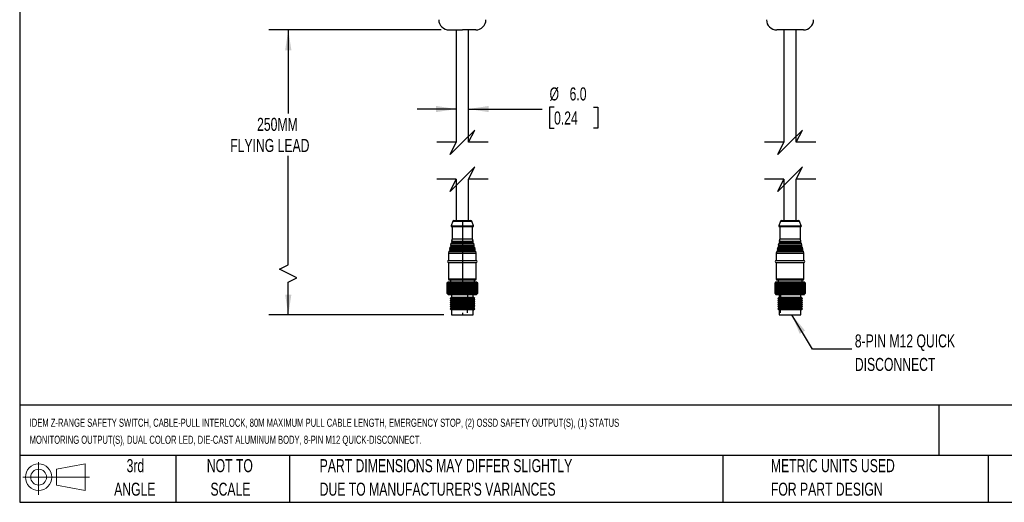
# Model space of a CAD drawing. Header units: millimetres. Extents: x 19 to 819, y 19 to 629.
# Tile 1 of 26: x 19 to 499, y 19 to 254. Entities that reach past the tile are written whole.
import ezdxf

# ---------------------------------------------------------------- set-up
doc = ezdxf.new("R2010")
doc.units = ezdxf.units.MM
doc.header["$LTSCALE"] = 3
doc.layers.add('DIMENSIONS', color=140, linetype='Continuous', lineweight=25)
doc.layers.add('TEXT', color=140, linetype='Continuous', lineweight=25)
doc.styles.add('SLDTEXTSTYLE0', font='TXT', dxfattribs={"width": 0.7})
doc.dimstyles.new('SLDDIMSTYLE0', dxfattribs={"dimtxt": 6.474023, "dimasz": 9.906, "dimexe": 0, "dimexo": 0.0625, "dimgap": 1.618506, "dimtad": 0, "dimtih": 1, "dimtoh": 1, "dimrnd": 1e-09, "dimzin": 12, "dimdsep": 46, "dimtxsty": 'SLDTEXTSTYLE0', "dimsah": 1, "dimcen": 0.09, "dimadec": 0, "dimazin": 3, "dimtfac": 1, "dimtofl": 0, "dimtmove": 0, "dimatfit": 3, "dimfxl": 0, "dimfrac": 2, "dimtolj": 1, "dimtzin": 12, "dimarcsym": 0})
doc.dimstyles.new('SLDDIMSTYLE1', dxfattribs={"dimtxt": 6.474023, "dimasz": 9.906, "dimexe": 0, "dimexo": 0.0625, "dimgap": 1.618506, "dimtad": 0, "dimtih": 1, "dimtoh": 1, "dimrnd": 1e-09, "dimzin": 4, "dimdsep": 46, "dimtxsty": 'SLDTEXTSTYLE0', "dimsah": 1, "dimcen": 0.09, "dimadec": 0, "dimazin": 1, "dimtfac": 1, "dimtmove": 0, "dimatfit": 0, "dimfxl": 0, "dimfrac": 2, "dimtolj": 1, "dimtzin": 12, "dimarcsym": 0})

# ---------------------------------------------------------------- blocks, each defined once
blk = doc.blocks.new('Block11')
at = {"color": 7, "linetype": 'Continuous', "lineweight": 18}
for p, q in [((7.77, 15.93), (7.77, 0)), ((16.44, 12.5), (30.53, 15.1)), ((30.53, 15.1), (30.53, 2.19)), ((16.44, 4.79), (16.44, 12.5)), ((0, 8.65), (32.62, 8.65)), ((16.44, 4.79), (30.53, 2.19))]:
    blk.add_line(p, q, dxfattribs=at)
for radius in [6.45, 3.86]:
    blk.add_circle((7.77, 8.65), radius, dxfattribs=at)
blk = doc.blocks.new('Block12')
at = {"color": 7, "linetype": 'Continuous'}
blk.add_blockref('Block11', (0, 0), dxfattribs=at)
blk = doc.blocks.new('_D_1')
at = {"layer": 'DIMENSIONS'}
for p, q in [((279.67, 211.71), (277.5, 211.71)), ((277.5, 211.71), (277.5, 201.42)), ((298.91, 211.71), (301.08, 211.71)), ((301.08, 211.71), (301.08, 201.42)), ((231.96, 210.8), (212.91, 210.8)), ((237.96, 210.8), (273.87, 210.8)), ((277.5, 201.42), (279.67, 201.42)), ((301.08, 201.42), (298.91, 201.42))]:
    blk.add_line(p, q, dxfattribs=at)
for points in [[(231.96, 210.8), (222.05, 212.32), (222.05, 209.27)], [(237.96, 210.8), (247.86, 209.27), (247.86, 212.32)]]:
    blk.add_solid(points, dxfattribs=at)
at = {"layer": 'DIMENSIONS', "char_height": 6.35, "attachment_point": 1, "style": 'SLDTEXTSTYLE0'}
for s, insert in [('%%c', (277.48, 221.34)), ('6.0', (287.25, 221.34)), ('0.24', (279.67, 209.6))]:
    blk.add_mtext(s, dxfattribs=dict(at, insert=insert))
blk = doc.blocks.new('_D_2')
at = {"layer": 'DIMENSIONS'}
for p, q in [((224.65, 249.36), (140.52, 249.36)), ((150.04, 249.36), (150.04, 208.6)), ((150.04, 134.87), (150.04, 188.02)), ((145.81, 132.75), (150.04, 134.87)), ((154.28, 128.52), (145.81, 132.75)), ((150.04, 126.4), (154.28, 128.52)), ((150.04, 110.45), (150.04, 126.4)), ((225.9, 110.45), (140.52, 110.45))]:
    blk.add_line(p, q, dxfattribs=at)
for points in [[(150.04, 249.36), (148.52, 239.45), (151.57, 239.45)], [(150.04, 110.45), (151.57, 120.35), (148.52, 120.35)]]:
    blk.add_solid(points, dxfattribs=at)
at = {"layer": 'DIMENSIONS', "char_height": 6.35, "attachment_point": 1, "style": 'SLDTEXTSTYLE0'}
for s, insert in [('250MM', (134.83, 206.5)), ('FLYING LEAD', (121.73, 196.21))]:
    blk.add_mtext(s, dxfattribs=dict(at, insert=insert))

msp = doc.modelspace()

# ---------------------------------------------------------------- linework, layer by layer
for p, q in [((228.457, 249.357), (234.957, 249.357)), ((231.957, 249.357), (231.957, 194.572)), ((241.457, 249.357), (234.957, 249.357)), ((237.957, 194.572), (237.957, 249.357)), ((401.292, 249.357), (388.292, 249.357)), ((391.792, 249.357), (391.792, 194.572)), ((397.792, 194.572), (397.792, 249.357)), ((231.957, 176.572), (231.957, 156.447)), ((237.957, 156.447), (237.957, 176.572)), ((391.792, 176.572), (391.792, 156.447)), ((397.792, 156.447), (397.792, 176.572)), ((230.334, 156.124), (229.476, 153.853)), ((229.476, 153.853), (234.957, 153.853)), ((230.334, 156.124), (234.957, 156.124)), ((230.802, 156.447), (234.957, 156.447)), ((234.957, 156.447), (239.111, 156.447)), ((234.957, 156.124), (234.957, 153.853)), ((234.957, 156.124), (239.579, 156.124)), ((234.957, 153.853), (234.957, 153.447)), ((234.957, 153.853), (240.437, 153.853)), ((240.437, 153.853), (239.579, 156.124)), ((390.17, 156.124), (389.311, 153.853)), ((389.311, 153.853), (400.272, 153.853)), ((390.17, 156.124), (399.414, 156.124)), ((390.637, 156.447), (398.946, 156.447)), ((400.272, 153.853), (399.414, 156.124)), ((229.757, 153.447), (234.957, 153.447)), ((229.957, 153.447), (229.957, 147.447)), ((234.957, 153.447), (240.157, 153.447)), ((234.957, 153.447), (234.957, 147.447)), ((239.957, 147.447), (239.957, 153.447)), ((389.592, 153.447), (399.992, 153.447)), ((389.792, 153.447), (389.792, 147.447)), ((399.792, 147.447), (399.792, 153.447)), ((229.398, 145.214), (229.22, 144.501)), ((229.22, 144.501), (234.957, 144.501)), ((229.321, 144.196), (234.957, 144.196)), ((229.398, 145.214), (234.957, 145.214)), ((234.957, 145.435), (229.63, 145.435)), ((229.957, 147.447), (229.705, 146.441)), ((229.705, 146.441), (234.957, 146.441)), ((229.806, 146.136), (234.957, 146.136)), ((234.957, 145.827), (229.952, 145.827)), ((229.957, 147.447), (234.957, 147.447)), ((234.957, 147.447), (234.957, 146.441)), ((234.957, 147.447), (239.957, 147.447)), ((234.957, 146.441), (234.957, 146.136)), ((234.957, 146.441), (240.208, 146.441)), ((234.957, 145.827), (234.957, 146.136)), ((234.957, 146.136), (240.107, 146.136)), ((234.957, 145.435), (234.957, 145.827)), ((239.961, 145.827), (234.957, 145.827)), ((234.957, 145.435), (234.957, 145.214)), ((240.283, 145.435), (234.957, 145.435)), ((234.957, 145.214), (234.957, 144.501)), ((234.957, 145.214), (240.515, 145.214)), ((234.957, 144.501), (234.957, 144.196)), ((234.957, 144.501), (240.693, 144.501)), ((234.957, 143.887), (234.957, 144.196)), ((234.957, 144.196), (240.592, 144.196)), ((240.208, 146.441), (239.957, 147.447)), ((240.693, 144.501), (240.515, 145.214)), ((389.233, 145.214), (389.055, 144.501)), ((389.055, 144.501), (400.528, 144.501)), ((389.156, 144.196), (400.428, 144.196)), ((389.233, 145.214), (400.35, 145.214)), ((400.118, 145.435), (389.466, 145.435)), ((389.792, 147.447), (389.54, 146.441)), ((389.54, 146.441), (400.043, 146.441)), ((389.641, 146.136), (399.943, 146.136)), ((399.797, 145.827), (389.787, 145.827)), ((389.792, 147.447), (399.792, 147.447)), ((400.043, 146.441), (399.792, 147.447)), ((400.528, 144.501), (400.35, 145.214)), ((228.428, 141.333), (228.207, 140.447)), ((228.207, 140.447), (228.207, 136.947)), ((228.207, 140.447), (234.957, 140.447)), ((228.428, 141.333), (234.957, 141.333)), ((234.957, 141.555), (228.66, 141.555)), ((228.913, 143.273), (228.735, 142.56)), ((228.735, 142.56), (234.957, 142.56)), ((228.835, 142.256), (234.957, 142.256)), ((228.913, 143.273), (234.957, 143.273)), ((234.957, 141.947), (228.982, 141.947)), ((234.957, 143.495), (229.145, 143.495)), ((234.957, 143.887), (229.467, 143.887)), ((234.957, 143.495), (234.957, 143.887)), ((240.446, 143.887), (234.957, 143.887)), ((234.957, 143.495), (234.957, 143.273)), ((240.768, 143.495), (234.957, 143.495)), ((234.957, 143.273), (234.957, 142.56)), ((234.957, 143.273), (241, 143.273)), ((234.957, 142.56), (234.957, 142.256)), ((234.957, 142.56), (241.178, 142.56)), ((234.957, 141.947), (234.957, 142.256)), ((234.957, 142.256), (241.078, 142.256)), ((234.957, 141.555), (234.957, 141.947)), ((240.932, 141.947), (234.957, 141.947)), ((234.957, 141.555), (234.957, 141.333)), ((241.253, 141.555), (234.957, 141.555)), ((234.957, 141.333), (234.957, 140.447)), ((234.957, 141.333), (241.485, 141.333)), ((234.957, 140.447), (234.957, 136.947)), ((234.957, 140.447), (241.707, 140.447)), ((241.178, 142.56), (241, 143.273)), ((241.707, 140.447), (241.485, 141.333)), ((241.707, 136.947), (241.707, 140.447)), ((388.263, 141.333), (388.042, 140.447)), ((388.042, 140.447), (388.042, 136.947)), ((388.042, 140.447), (401.542, 140.447)), ((388.263, 141.333), (401.32, 141.333)), ((401.088, 141.555), (388.495, 141.555)), ((388.748, 143.273), (388.57, 142.56)), ((388.57, 142.56), (401.013, 142.56)), ((388.671, 142.256), (400.913, 142.256)), ((388.748, 143.273), (400.835, 143.273)), ((400.767, 141.947), (388.817, 141.947)), ((400.603, 143.495), (388.98, 143.495)), ((400.282, 143.887), (389.302, 143.887)), ((401.013, 142.56), (400.835, 143.273)), ((401.542, 140.447), (401.32, 141.333)), ((401.542, 136.947), (401.542, 140.447)), ((228.207, 136.947), (234.957, 136.947)), ((228.207, 135.947), (228.207, 127.947)), ((228.207, 135.947), (234.957, 135.947)), ((234.957, 136.947), (234.957, 135.947)), ((234.957, 136.947), (241.707, 136.947)), ((234.957, 135.947), (241.707, 135.947)), ((234.957, 135.947), (234.957, 127.947)), ((241.707, 127.947), (241.707, 135.947)), ((388.042, 136.947), (401.542, 136.947)), ((388.042, 135.947), (401.542, 135.947)), ((388.042, 135.947), (388.042, 127.947)), ((401.542, 127.947), (401.542, 135.947)), ((228.007, 126.447), (227.607, 126.047)), ((227.607, 126.047), (227.962, 126.397)), ((227.607, 120.847), (227.607, 126.047)), ((227.962, 126.397), (227.625, 126.047)), ((227.64, 126.047), (227.625, 126.047)), ((227.625, 126.047), (227.625, 120.847)), ((227.64, 126.047), (228.014, 126.397)), ((227.64, 120.847), (227.64, 126.047)), ((228.014, 126.397), (227.702, 126.047)), ((227.732, 126.047), (227.702, 126.047)), ((227.702, 126.047), (227.702, 120.847)), ((227.732, 126.047), (228.122, 126.397)), ((227.732, 120.847), (227.732, 126.047)), ((228.122, 126.397), (227.837, 126.047)), ((227.882, 126.047), (227.837, 126.047)), ((227.837, 126.047), (227.837, 120.847)), ((227.882, 126.047), (228.285, 126.397)), ((227.882, 120.847), (227.882, 126.047)), ((238.211, 126.447), (228.007, 126.447)), ((228.285, 126.397), (228.029, 126.047)), ((228.09, 126.047), (228.029, 126.047)), ((228.029, 126.047), (228.029, 120.847)), ((228.09, 126.047), (228.502, 126.397)), ((228.09, 120.847), (228.09, 126.047)), ((228.207, 127.947), (234.957, 127.947)), ((228.502, 126.397), (228.277, 126.047)), ((228.352, 126.047), (228.277, 126.047)), ((228.277, 126.047), (228.277, 120.847)), ((228.352, 126.047), (228.771, 126.397)), ((228.352, 120.847), (228.352, 126.047)), ((228.771, 126.397), (228.579, 126.047)), ((228.668, 126.047), (228.579, 126.047)), ((228.579, 126.047), (228.579, 120.847)), ((228.668, 126.047), (229.09, 126.397)), ((228.668, 120.847), (228.668, 126.047)), ((228.707, 127.447), (234.957, 127.447)), ((229.09, 126.397), (228.932, 126.047)), ((229.034, 126.047), (228.932, 126.047)), ((228.932, 126.047), (228.932, 120.847)), ((229.034, 126.047), (229.456, 126.397)), ((229.034, 120.847), (229.034, 126.047)), ((229.107, 127.447), (229.107, 126.447)), ((229.456, 126.397), (229.334, 126.047)), ((229.448, 126.047), (229.334, 126.047)), ((229.334, 126.047), (229.334, 120.847)), ((229.448, 126.047), (229.866, 126.397)), ((229.448, 120.847), (229.448, 126.047)), ((229.866, 126.397), (229.781, 126.047)), ((229.907, 126.047), (229.781, 126.047)), ((229.781, 126.047), (229.781, 120.847)), ((229.907, 126.047), (230.317, 126.397)), ((229.907, 120.847), (229.907, 126.047)), ((230.317, 126.397), (230.269, 126.047)), ((230.406, 126.047), (230.269, 126.047)), ((230.269, 126.047), (230.269, 120.847)), ((230.406, 126.047), (230.806, 126.397)), ((230.406, 120.847), (230.406, 126.047)), ((230.806, 126.397), (230.796, 126.047)), ((230.941, 126.047), (230.796, 126.047)), ((230.796, 126.047), (230.796, 120.847)), ((230.941, 126.047), (231.328, 126.397)), ((230.941, 120.847), (230.941, 126.047)), ((231.328, 126.397), (231.356, 126.047)), ((231.328, 126.397), (231.328, 120.497)), ((231.509, 126.047), (231.356, 126.047)), ((231.356, 126.047), (231.356, 120.847)), ((231.509, 126.047), (231.879, 126.397)), ((231.509, 120.847), (231.509, 126.047)), ((231.879, 126.397), (231.945, 126.047)), ((231.879, 126.397), (231.879, 120.497)), ((232.105, 126.047), (231.945, 126.047)), ((231.945, 126.047), (231.945, 120.847)), ((232.105, 126.047), (232.455, 126.397)), ((232.105, 120.847), (232.105, 126.047)), ((232.455, 126.397), (232.558, 126.047)), ((232.455, 126.397), (232.455, 120.497)), ((232.724, 126.047), (232.558, 126.047)), ((232.558, 126.047), (232.558, 120.847)), ((232.724, 126.047), (233.051, 126.397)), ((232.724, 120.847), (232.724, 126.047)), ((233.051, 126.397), (233.19, 126.047)), ((233.051, 126.397), (233.051, 120.497)), ((233.36, 126.047), (233.19, 126.047)), ((233.19, 126.047), (233.19, 120.847)), ((233.36, 126.047), (233.663, 126.397)), ((233.36, 120.847), (233.36, 126.047)), ((233.663, 126.397), (233.837, 126.047)), ((233.663, 126.397), (233.663, 120.497)), ((234.01, 126.047), (233.837, 126.047)), ((233.837, 126.047), (233.837, 120.847)), ((234.01, 126.047), (234.284, 126.397)), ((234.01, 120.847), (234.01, 126.047)), ((234.284, 126.397), (234.492, 126.047)), ((234.284, 126.397), (234.284, 120.497)), ((234.667, 126.047), (234.492, 126.047)), ((234.492, 126.047), (234.492, 120.847)), ((234.667, 126.047), (234.912, 126.397)), ((234.667, 120.847), (234.667, 126.047)), ((234.912, 126.397), (235.152, 126.047)), ((234.912, 126.397), (234.912, 120.497)), ((234.957, 127.947), (234.957, 127.447)), ((234.957, 127.947), (241.707, 127.947)), ((234.957, 127.447), (241.207, 127.447)), ((234.957, 127.447), (234.957, 126.447)), ((235.152, 126.047), (235.152, 120.847)), ((235.327, 126.047), (235.152, 126.047)), ((235.327, 126.047), (235.539, 126.397)), ((235.327, 120.847), (235.327, 126.047)), ((235.539, 126.397), (235.81, 126.047)), ((235.539, 126.397), (235.539, 120.497)), ((235.983, 126.047), (235.81, 126.047)), ((235.81, 126.047), (235.81, 120.847)), ((235.983, 126.047), (236.162, 126.397)), ((235.983, 120.847), (235.983, 126.047)), ((236.162, 126.397), (236.461, 126.047)), ((236.162, 126.397), (236.162, 120.497)), ((236.631, 126.047), (236.461, 126.047)), ((236.461, 126.047), (236.461, 120.847)), ((236.631, 126.047), (236.776, 126.397)), ((236.631, 120.847), (236.631, 126.047)), ((236.776, 126.397), (237.099, 126.047)), ((236.776, 126.397), (236.776, 120.497)), ((237.266, 126.047), (237.099, 126.047)), ((237.099, 126.047), (237.099, 120.847)), ((237.266, 126.047), (237.374, 126.397)), ((237.266, 120.847), (237.266, 126.047)), ((237.374, 126.397), (237.721, 126.047)), ((237.374, 126.397), (237.374, 120.497)), ((237.882, 126.047), (237.721, 126.047)), ((237.721, 126.047), (237.721, 120.847)), ((237.882, 126.047), (237.953, 126.397)), ((237.882, 120.847), (237.882, 126.047)), ((237.953, 126.397), (238.32, 126.047)), ((237.953, 126.397), (237.953, 120.497)), ((238.211, 126.447), (238.398, 126.047)), ((241.907, 126.447), (238.211, 126.447)), ((238.398, 126.047), (238.32, 126.047)), ((238.32, 126.047), (238.32, 120.847)), ((238.398, 120.847), (238.398, 126.047)), ((238.475, 126.047), (238.398, 126.047)), ((238.475, 126.047), (238.508, 126.397)), ((238.475, 120.847), (238.475, 126.047)), ((238.508, 126.397), (238.893, 126.047)), ((238.508, 120.497), (238.508, 126.397)), ((239.039, 126.047), (238.893, 126.047)), ((238.893, 126.047), (238.893, 120.847)), ((239.035, 126.397), (239.433, 126.047)), ((239.039, 126.047), (239.035, 126.397)), ((239.039, 120.847), (239.039, 126.047)), ((239.571, 126.047), (239.433, 126.047)), ((239.433, 126.047), (239.433, 120.847)), ((239.528, 126.397), (239.938, 126.047)), ((239.571, 126.047), (239.528, 126.397)), ((239.571, 120.847), (239.571, 126.047)), ((240.065, 126.047), (239.938, 126.047)), ((239.938, 126.047), (239.938, 120.847)), ((239.985, 126.397), (240.402, 126.047)), ((240.065, 126.047), (239.985, 126.397)), ((240.065, 120.847), (240.065, 126.047)), ((240.401, 126.397), (240.823, 126.047)), ((240.518, 126.047), (240.401, 126.397)), ((240.518, 126.047), (240.402, 126.047)), ((240.402, 126.047), (240.402, 120.847)), ((240.518, 120.847), (240.518, 126.047)), ((240.774, 126.397), (241.196, 126.047)), ((240.927, 126.047), (240.774, 126.397)), ((240.807, 126.447), (240.807, 127.447)), ((240.927, 126.047), (240.823, 126.047)), ((240.823, 126.047), (240.823, 120.847)), ((240.927, 120.847), (240.927, 126.047)), ((241.099, 126.397), (241.519, 126.047)), ((241.287, 126.047), (241.099, 126.397)), ((241.287, 126.047), (241.196, 126.047)), ((241.196, 126.047), (241.196, 120.847)), ((241.287, 120.847), (241.287, 126.047)), ((241.375, 126.397), (241.789, 126.047)), ((241.596, 126.047), (241.375, 126.397)), ((241.596, 126.047), (241.519, 126.047)), ((241.519, 126.047), (241.519, 120.847)), ((241.596, 120.847), (241.596, 126.047)), ((241.6, 126.397), (242.005, 126.047)), ((241.852, 126.047), (241.6, 126.397)), ((241.771, 126.397), (242.163, 126.047)), ((242.052, 126.047), (241.771, 126.397)), ((241.852, 126.047), (241.789, 126.047)), ((241.789, 126.047), (241.789, 120.847)), ((241.852, 120.847), (241.852, 126.047)), ((241.887, 126.397), (242.264, 126.047)), ((242.196, 126.047), (241.887, 126.397)), ((242.307, 126.047), (241.907, 126.447)), ((241.947, 126.397), (242.305, 126.047)), ((242.28, 126.047), (241.947, 126.397)), ((242.052, 126.047), (242.005, 126.047)), ((242.005, 126.047), (242.005, 120.847)), ((242.052, 120.847), (242.052, 126.047)), ((242.196, 126.047), (242.163, 126.047)), ((242.163, 126.047), (242.163, 120.847)), ((242.196, 120.847), (242.196, 126.047)), ((242.28, 126.047), (242.264, 126.047)), ((242.264, 126.047), (242.264, 120.847)), ((242.28, 120.847), (242.28, 126.047)), ((242.305, 126.047), (242.307, 126.047)), ((242.305, 126.047), (242.305, 120.847)), ((242.306, 120.847), (242.306, 126.047)), ((387.727, 126.331), (387.444, 126.047)), ((387.451, 126.047), (387.444, 126.047)), ((387.444, 126.047), (387.444, 120.847)), ((387.451, 126.047), (387.816, 126.397)), ((387.451, 120.847), (387.451, 126.047)), ((387.816, 126.397), (387.491, 126.047)), ((387.514, 126.047), (387.491, 126.047)), ((387.491, 126.047), (387.491, 120.847)), ((387.514, 126.047), (387.896, 126.397)), ((387.514, 120.847), (387.514, 126.047)), ((387.896, 126.397), (387.597, 126.047)), ((387.635, 126.047), (387.597, 126.047)), ((387.597, 126.047), (387.597, 120.847)), ((387.635, 126.047), (388.032, 126.397)), ((387.635, 120.847), (387.635, 126.047)), ((387.842, 126.447), (387.727, 126.332)), ((388.032, 126.397), (387.761, 126.047)), ((387.814, 126.047), (387.761, 126.047)), ((387.761, 126.047), (387.761, 120.847)), ((387.814, 126.047), (388.222, 126.397)), ((387.814, 120.847), (387.814, 126.047)), ((388.651, 126.447), (387.842, 126.447)), ((388.222, 126.397), (387.981, 126.047)), ((388.049, 126.047), (387.981, 126.047)), ((387.981, 126.047), (387.981, 120.847)), ((388.042, 127.947), (401.542, 127.947)), ((388.049, 126.047), (388.466, 126.397)), ((388.049, 120.847), (388.049, 126.047)), ((388.466, 126.397), (388.257, 126.047)), ((388.297, 126.047), (388.257, 126.047)), ((388.257, 126.047), (388.257, 120.847)), ((388.651, 126.447), (388.297, 126.047)), ((388.339, 126.047), (388.297, 126.047)), ((388.297, 120.847), (388.297, 126.047)), ((388.339, 126.047), (388.76, 126.397)), ((388.339, 120.847), (388.339, 126.047)), ((388.542, 127.447), (401.042, 127.447)), ((388.76, 126.397), (388.584, 126.047)), ((388.68, 126.047), (388.584, 126.047)), ((388.584, 126.047), (388.584, 120.847)), ((401.742, 126.447), (388.651, 126.447)), ((388.68, 126.047), (389.102, 126.397)), ((388.68, 120.847), (388.68, 126.047)), ((388.942, 127.447), (388.942, 126.447)), ((389.102, 126.397), (388.962, 126.047)), ((389.071, 126.047), (388.962, 126.047)), ((388.962, 126.047), (388.962, 120.847)), ((389.071, 126.047), (389.491, 126.397)), ((389.071, 120.847), (389.071, 126.047)), ((389.491, 126.397), (389.387, 126.047)), ((389.507, 126.047), (389.387, 126.047)), ((389.387, 126.047), (389.387, 120.847)), ((389.507, 126.047), (389.922, 126.397)), ((389.507, 120.847), (389.507, 126.047)), ((389.922, 126.397), (389.855, 126.047)), ((389.986, 126.047), (389.855, 126.047)), ((389.855, 126.047), (389.855, 120.847)), ((389.986, 126.047), (390.392, 126.397)), ((389.986, 120.847), (389.986, 126.047)), ((390.392, 126.397), (390.363, 126.047)), ((390.504, 126.047), (390.363, 126.047)), ((390.363, 126.047), (390.363, 120.847)), ((390.504, 126.047), (390.898, 126.397)), ((390.504, 120.847), (390.504, 126.047)), ((390.898, 126.397), (390.907, 126.047)), ((390.898, 120.497), (390.898, 126.397)), ((391.057, 126.047), (390.907, 126.047)), ((390.907, 126.047), (390.907, 120.847)), ((391.057, 126.047), (391.435, 126.397)), ((391.057, 120.847), (391.057, 126.047)), ((391.435, 126.397), (391.482, 126.047)), ((391.435, 120.497), (391.435, 126.397)), ((391.639, 126.047), (391.482, 126.047)), ((391.482, 126.047), (391.482, 120.847)), ((391.639, 126.047), (391.999, 126.397)), ((391.639, 120.847), (391.639, 126.047)), ((391.999, 126.397), (392.084, 126.047)), ((391.999, 120.497), (391.999, 126.397)), ((392.247, 126.047), (392.084, 126.047)), ((392.084, 126.047), (392.084, 120.847)), ((392.247, 126.047), (392.586, 126.397)), ((392.247, 120.847), (392.247, 126.047)), ((392.586, 126.397), (392.707, 126.047)), ((392.586, 120.497), (392.586, 126.397)), ((392.875, 126.047), (392.707, 126.047)), ((392.707, 126.047), (392.707, 120.847)), ((392.875, 126.047), (393.19, 126.397)), ((392.875, 120.847), (392.875, 126.047)), ((393.19, 126.397), (393.347, 126.047)), ((393.19, 120.497), (393.19, 126.397)), ((393.519, 126.047), (393.347, 126.047)), ((393.347, 126.047), (393.347, 120.847)), ((393.519, 126.047), (393.808, 126.397)), ((393.519, 120.847), (393.519, 126.047)), ((393.808, 126.397), (393.999, 126.047)), ((393.808, 120.497), (393.808, 126.397)), ((394.173, 126.047), (393.999, 126.047)), ((393.999, 126.047), (393.999, 120.847)), ((394.173, 126.047), (394.433, 126.397)), ((394.173, 120.847), (394.173, 126.047)), ((394.433, 126.397), (394.657, 126.047)), ((394.433, 120.497), (394.433, 126.397)), ((394.657, 126.047), (394.657, 120.847)), ((394.832, 126.047), (394.657, 126.047)), ((394.832, 126.047), (395.061, 126.397)), ((394.832, 120.847), (394.832, 126.047)), ((395.061, 126.397), (395.316, 126.047)), ((395.061, 120.497), (395.061, 126.397)), ((395.491, 126.047), (395.316, 126.047)), ((395.316, 126.047), (395.316, 120.847)), ((395.491, 126.047), (395.687, 126.397)), ((395.491, 120.847), (395.491, 126.047)), ((395.687, 126.397), (395.971, 126.047)), ((395.687, 120.497), (395.687, 126.397)), ((396.144, 126.047), (395.971, 126.047)), ((395.971, 126.047), (395.971, 120.847)), ((396.144, 126.047), (396.306, 126.397)), ((396.144, 120.847), (396.144, 126.047)), ((396.306, 126.397), (396.617, 126.047)), ((396.306, 120.497), (396.306, 126.397)), ((396.786, 126.047), (396.617, 126.047)), ((396.617, 126.047), (396.617, 120.847)), ((396.786, 126.047), (396.912, 126.397)), ((396.786, 120.847), (396.786, 126.047)), ((396.912, 126.397), (397.248, 126.047)), ((396.912, 120.497), (396.912, 126.397)), ((397.412, 126.047), (397.248, 126.047)), ((397.248, 126.047), (397.248, 120.847)), ((397.412, 126.047), (397.502, 126.397)), ((397.412, 120.847), (397.412, 126.047)), ((397.502, 126.397), (397.859, 126.047)), ((397.502, 120.497), (397.502, 126.397)), ((398.017, 126.047), (397.859, 126.047)), ((397.859, 126.047), (397.859, 120.847)), ((398.017, 126.047), (398.069, 126.397)), ((398.017, 120.847), (398.017, 126.047)), ((398.069, 126.397), (398.445, 126.047)), ((398.069, 120.497), (398.069, 126.397)), ((398.596, 126.047), (398.445, 126.047)), ((398.445, 126.047), (398.445, 120.847)), ((398.596, 126.047), (398.611, 126.397)), ((398.596, 120.847), (398.596, 126.047)), ((398.611, 126.397), (399.002, 126.047)), ((398.611, 120.497), (398.611, 126.397)), ((399.145, 126.047), (399.002, 126.047)), ((399.002, 126.047), (399.002, 120.847)), ((399.121, 126.397), (399.525, 126.047)), ((399.145, 126.047), (399.121, 126.397)), ((399.145, 120.847), (399.145, 126.047)), ((399.658, 126.047), (399.525, 126.047)), ((399.525, 126.047), (399.525, 120.847)), ((399.597, 126.397), (400.01, 126.047)), ((399.658, 126.047), (399.597, 126.397)), ((399.658, 120.847), (399.658, 126.047)), ((400.132, 126.047), (400.01, 126.047)), ((400.01, 126.047), (400.01, 120.847)), ((400.034, 126.397), (400.453, 126.047)), ((400.132, 126.047), (400.034, 126.397)), ((400.132, 120.847), (400.132, 126.047)), ((400.428, 126.397), (400.851, 126.047)), ((400.563, 126.047), (400.428, 126.397)), ((400.563, 126.047), (400.453, 126.047)), ((400.453, 126.047), (400.453, 120.847)), ((400.563, 120.847), (400.563, 126.047)), ((400.642, 126.447), (400.642, 127.447)), ((400.778, 126.397), (401.199, 126.047)), ((400.948, 126.047), (400.778, 126.397)), ((400.948, 126.047), (400.851, 126.047)), ((400.851, 126.047), (400.851, 120.847)), ((400.948, 120.847), (400.948, 126.047)), ((401.079, 126.397), (401.496, 126.047)), ((401.283, 126.047), (401.079, 126.397)), ((401.283, 126.047), (401.199, 126.047)), ((401.199, 126.047), (401.199, 120.847)), ((401.283, 120.847), (401.283, 126.047)), ((401.329, 126.397), (401.739, 126.047)), ((401.566, 126.047), (401.329, 126.397)), ((401.566, 126.047), (401.496, 126.047)), ((401.496, 126.047), (401.496, 120.847)), ((401.527, 126.397), (401.926, 126.047)), ((401.794, 126.047), (401.527, 126.397)), ((401.566, 120.847), (401.566, 126.047)), ((401.671, 126.397), (402.056, 126.047)), ((401.966, 126.047), (401.671, 126.397)), ((401.794, 126.047), (401.739, 126.047)), ((401.739, 126.047), (401.739, 120.847)), ((401.857, 126.332), (401.742, 126.447)), ((401.759, 126.397), (402.127, 126.047)), ((402.081, 126.047), (401.759, 126.397)), ((401.792, 126.397), (402.139, 126.047)), ((402.136, 126.047), (401.792, 126.397)), ((401.794, 120.847), (401.794, 126.047)), ((401.966, 126.047), (401.926, 126.047)), ((401.926, 126.047), (401.926, 120.847)), ((401.966, 120.847), (401.966, 126.047)), ((402.081, 126.047), (402.056, 126.047)), ((402.056, 126.047), (402.056, 120.847)), ((402.081, 120.847), (402.081, 126.047)), ((402.136, 126.047), (402.127, 126.047)), ((402.127, 126.047), (402.127, 120.847)), ((402.136, 120.847), (402.136, 126.047)), ((402.139, 126.047), (402.139, 120.847)), ((227.607, 120.847), (228.007, 120.447)), ((227.962, 120.497), (227.607, 120.847)), ((227.625, 120.847), (227.962, 120.497)), ((227.625, 120.847), (227.64, 120.847)), ((228.014, 120.497), (227.64, 120.847)), ((227.702, 120.847), (228.014, 120.497)), ((227.702, 120.847), (227.732, 120.847)), ((228.122, 120.497), (227.732, 120.847)), ((227.837, 120.847), (228.122, 120.497)), ((227.837, 120.847), (227.882, 120.847)), ((228.285, 120.497), (227.882, 120.847)), ((228.007, 120.447), (238.211, 120.447)), ((228.029, 120.847), (228.285, 120.497)), ((228.029, 120.847), (228.09, 120.847)), ((228.502, 120.497), (228.09, 120.847)), ((228.277, 120.847), (228.502, 120.497)), ((228.277, 120.847), (228.352, 120.847)), ((228.771, 120.497), (228.352, 120.847)), ((228.579, 120.847), (228.771, 120.497)), ((228.579, 120.847), (228.668, 120.847)), ((229.09, 120.497), (228.668, 120.847)), ((228.932, 120.847), (229.09, 120.497)), ((228.932, 120.847), (229.034, 120.847)), ((229.456, 120.497), (229.034, 120.847)), ((229.334, 120.847), (229.456, 120.497)), ((229.334, 120.847), (229.448, 120.847)), ((229.866, 120.497), (229.448, 120.847)), ((229.707, 120.447), (229.707, 118.947)), ((229.781, 120.847), (229.866, 120.497)), ((229.781, 120.847), (229.907, 120.847)), ((230.317, 120.497), (229.907, 120.847)), ((230.269, 120.847), (230.317, 120.497)), ((230.269, 120.847), (230.406, 120.847)), ((230.806, 120.497), (230.406, 120.847)), ((230.796, 120.847), (230.806, 120.497)), ((230.796, 120.847), (230.941, 120.847)), ((231.328, 120.497), (230.941, 120.847)), ((231.356, 120.847), (231.328, 120.497)), ((231.356, 120.847), (231.509, 120.847)), ((231.879, 120.497), (231.509, 120.847)), ((231.945, 120.847), (231.879, 120.497)), ((231.945, 120.847), (232.105, 120.847)), ((232.455, 120.497), (232.105, 120.847)), ((232.558, 120.847), (232.455, 120.497)), ((232.558, 120.847), (232.724, 120.847)), ((233.051, 120.497), (232.724, 120.847)), ((233.19, 120.847), (233.051, 120.497)), ((233.19, 120.847), (233.36, 120.847)), ((233.663, 120.497), (233.36, 120.847)), ((233.837, 120.847), (233.663, 120.497)), ((233.837, 120.847), (234.01, 120.847)), ((234.284, 120.497), (234.01, 120.847)), ((234.492, 120.847), (234.284, 120.497)), ((234.492, 120.847), (234.667, 120.847)), ((234.912, 120.497), (234.667, 120.847)), ((235.152, 120.847), (234.912, 120.497)), ((235.152, 120.847), (235.327, 120.847)), ((235.539, 120.497), (235.327, 120.847)), ((235.81, 120.847), (235.539, 120.497)), ((235.81, 120.847), (235.983, 120.847)), ((236.162, 120.497), (235.983, 120.847)), ((236.461, 120.847), (236.162, 120.497)), ((236.461, 120.847), (236.631, 120.847)), ((236.776, 120.497), (236.631, 120.847)), ((237.099, 120.847), (236.776, 120.497)), ((237.099, 120.847), (237.266, 120.847)), ((237.374, 120.497), (237.266, 120.847)), ((237.721, 120.847), (237.374, 120.497)), ((237.415, 120.447), (237.415, 118.947)), ((237.721, 120.847), (237.882, 120.847)), ((237.953, 120.497), (237.882, 120.847)), ((238.32, 120.847), (237.953, 120.497)), ((238.398, 120.847), (238.211, 120.447)), ((238.211, 120.447), (241.907, 120.447)), ((238.32, 120.847), (238.398, 120.847)), ((238.398, 120.847), (238.475, 120.847)), ((238.508, 120.497), (238.475, 120.847)), ((238.893, 120.847), (238.508, 120.497)), ((238.893, 120.847), (239.039, 120.847)), ((239.035, 120.497), (239.039, 120.847)), ((239.433, 120.847), (239.035, 120.497)), ((239.433, 120.847), (239.571, 120.847)), ((239.528, 120.497), (239.571, 120.847)), ((239.938, 120.847), (239.528, 120.497)), ((239.938, 120.847), (240.065, 120.847)), ((239.985, 120.497), (240.065, 120.847)), ((240.402, 120.847), (239.985, 120.497)), ((240.207, 118.947), (240.207, 120.447)), ((240.401, 120.497), (240.518, 120.847)), ((240.823, 120.847), (240.401, 120.497)), ((240.402, 120.847), (240.518, 120.847)), ((240.774, 120.497), (240.927, 120.847)), ((241.196, 120.847), (240.774, 120.497)), ((240.823, 120.847), (240.927, 120.847)), ((241.099, 120.497), (241.287, 120.847)), ((241.519, 120.847), (241.099, 120.497)), ((241.196, 120.847), (241.287, 120.847)), ((241.375, 120.497), (241.596, 120.847)), ((241.789, 120.847), (241.375, 120.497)), ((241.519, 120.847), (241.596, 120.847)), ((241.6, 120.497), (241.852, 120.847)), ((242.005, 120.847), (241.6, 120.497)), ((241.771, 120.497), (242.052, 120.847)), ((242.163, 120.847), (241.771, 120.497)), ((241.789, 120.847), (241.852, 120.847)), ((241.887, 120.497), (242.196, 120.847)), ((242.264, 120.847), (241.887, 120.497)), ((241.907, 120.447), (242.307, 120.847)), ((241.947, 120.497), (242.28, 120.847)), ((242.305, 120.847), (241.947, 120.497)), ((242.005, 120.847), (242.052, 120.847)), ((242.163, 120.847), (242.196, 120.847)), ((242.264, 120.847), (242.28, 120.847)), ((242.305, 120.847), (242.307, 120.847)), ((387.444, 120.847), (387.727, 120.562)), ((387.444, 120.847), (387.451, 120.847)), ((387.816, 120.497), (387.451, 120.847)), ((387.491, 120.847), (387.816, 120.497)), ((387.491, 120.847), (387.514, 120.847)), ((387.896, 120.497), (387.514, 120.847)), ((387.597, 120.847), (387.896, 120.497)), ((387.597, 120.847), (387.635, 120.847)), ((388.032, 120.497), (387.635, 120.847)), ((387.727, 120.562), (387.842, 120.447)), ((387.761, 120.847), (388.032, 120.497)), ((387.761, 120.847), (387.814, 120.847)), ((388.222, 120.497), (387.814, 120.847)), ((387.842, 120.447), (388.651, 120.447)), ((387.981, 120.847), (388.222, 120.497)), ((387.981, 120.847), (388.049, 120.847)), ((388.466, 120.497), (388.049, 120.847)), ((388.257, 120.847), (388.297, 120.847)), ((388.257, 120.847), (388.466, 120.497)), ((388.297, 120.847), (388.651, 120.447)), ((388.297, 120.847), (388.339, 120.847)), ((388.76, 120.497), (388.339, 120.847)), ((388.584, 120.847), (388.76, 120.497)), ((388.584, 120.847), (388.68, 120.847)), ((388.651, 120.447), (401.742, 120.447)), ((389.102, 120.497), (388.68, 120.847)), ((388.962, 120.847), (389.102, 120.497)), ((388.962, 120.847), (389.071, 120.847)), ((389.491, 120.497), (389.071, 120.847)), ((389.387, 120.847), (389.491, 120.497)), ((389.387, 120.847), (389.507, 120.847)), ((389.922, 120.497), (389.507, 120.847)), ((389.542, 120.447), (389.542, 118.947)), ((389.855, 120.847), (389.922, 120.497)), ((389.855, 120.847), (389.986, 120.847)), ((390.392, 120.497), (389.986, 120.847)), ((390.153, 120.447), (390.153, 118.947)), ((390.363, 120.847), (390.392, 120.497)), ((390.363, 120.847), (390.504, 120.847)), ((390.898, 120.497), (390.504, 120.847)), ((390.907, 120.847), (390.898, 120.497)), ((390.907, 120.847), (391.057, 120.847)), ((391.435, 120.497), (391.057, 120.847)), ((391.482, 120.847), (391.435, 120.497)), ((391.482, 120.847), (391.639, 120.847)), ((391.999, 120.497), (391.639, 120.847)), ((392.084, 120.847), (391.999, 120.497)), ((392.084, 120.847), (392.247, 120.847)), ((392.586, 120.497), (392.247, 120.847)), ((392.707, 120.847), (392.586, 120.497)), ((392.707, 120.847), (392.875, 120.847)), ((393.19, 120.497), (392.875, 120.847)), ((393.347, 120.847), (393.19, 120.497)), ((393.347, 120.847), (393.519, 120.847)), ((393.808, 120.497), (393.519, 120.847)), ((393.999, 120.847), (393.808, 120.497)), ((393.999, 120.847), (394.173, 120.847)), ((394.433, 120.497), (394.173, 120.847)), ((394.657, 120.847), (394.433, 120.497)), ((394.657, 120.847), (394.832, 120.847)), ((395.061, 120.497), (394.832, 120.847)), ((395.316, 120.847), (395.061, 120.497)), ((395.316, 120.847), (395.491, 120.847)), ((395.687, 120.497), (395.491, 120.847)), ((395.971, 120.847), (395.687, 120.497)), ((395.971, 120.847), (396.144, 120.847)), ((396.306, 120.497), (396.144, 120.847)), ((396.617, 120.847), (396.306, 120.497)), ((396.617, 120.847), (396.786, 120.847)), ((396.912, 120.497), (396.786, 120.847)), ((397.248, 120.847), (396.912, 120.497)), ((397.248, 120.847), (397.412, 120.847)), ((397.502, 120.497), (397.412, 120.847)), ((397.859, 120.847), (397.502, 120.497)), ((397.859, 120.847), (398.017, 120.847)), ((398.069, 120.497), (398.017, 120.847)), ((398.445, 120.847), (398.069, 120.497)), ((398.445, 120.847), (398.596, 120.847)), ((398.611, 120.497), (398.596, 120.847)), ((399.002, 120.847), (398.611, 120.497)), ((399.002, 120.847), (399.145, 120.847)), ((399.121, 120.497), (399.145, 120.847)), ((399.525, 120.847), (399.121, 120.497)), ((399.525, 120.847), (399.658, 120.847)), ((399.597, 120.497), (399.658, 120.847)), ((400.01, 120.847), (399.597, 120.497)), ((400.01, 120.847), (400.132, 120.847)), ((400.034, 120.497), (400.132, 120.847)), ((400.453, 120.847), (400.034, 120.497)), ((400.042, 118.947), (400.042, 120.447)), ((400.428, 120.497), (400.563, 120.847)), ((400.851, 120.847), (400.428, 120.497)), ((400.453, 120.847), (400.563, 120.847)), ((400.778, 120.497), (400.948, 120.847)), ((401.199, 120.847), (400.778, 120.497)), ((400.851, 120.847), (400.948, 120.847)), ((401.079, 120.497), (401.283, 120.847)), ((401.496, 120.847), (401.079, 120.497)), ((401.199, 120.847), (401.283, 120.847)), ((401.329, 120.497), (401.566, 120.847)), ((401.739, 120.847), (401.329, 120.497)), ((401.496, 120.847), (401.566, 120.847)), ((401.527, 120.497), (401.794, 120.847)), ((401.926, 120.847), (401.527, 120.497)), ((401.671, 120.497), (401.966, 120.847)), ((402.056, 120.847), (401.671, 120.497)), ((401.739, 120.847), (401.794, 120.847)), ((401.742, 120.447), (401.857, 120.562)), ((401.759, 120.497), (402.081, 120.847)), ((402.127, 120.847), (401.759, 120.497)), ((401.792, 120.497), (402.136, 120.847)), ((402.139, 120.847), (401.792, 120.497)), ((401.926, 120.847), (401.966, 120.847)), ((402.056, 120.847), (402.081, 120.847)), ((402.127, 120.847), (402.136, 120.847)), ((229.457, 118.947), (228.957, 118.447)), ((228.957, 118.447), (229.457, 117.947)), ((237.766, 118.447), (228.957, 118.447)), ((229.457, 117.947), (228.957, 117.447)), ((228.957, 117.447), (229.457, 116.947)), ((237.766, 117.447), (228.957, 117.447)), ((229.457, 116.947), (228.957, 116.447)), ((228.957, 116.447), (229.457, 115.947)), ((237.766, 116.447), (228.957, 116.447)), ((229.457, 115.947), (228.957, 115.447)), ((228.957, 115.447), (229.457, 114.947)), ((237.766, 115.447), (228.957, 115.447)), ((237.532, 118.947), (229.457, 118.947)), ((237.532, 117.947), (229.457, 117.947)), ((237.532, 116.947), (229.457, 116.947)), ((237.532, 115.947), (229.457, 115.947)), ((237.532, 118.947), (237.766, 118.447)), ((240.457, 118.947), (237.532, 118.947)), ((237.766, 118.447), (237.532, 117.947)), ((237.532, 117.947), (237.766, 117.447)), ((240.457, 117.947), (237.532, 117.947)), ((237.766, 117.447), (237.532, 116.947)), ((237.532, 116.947), (237.766, 116.447)), ((240.457, 116.947), (237.532, 116.947)), ((237.766, 116.447), (237.532, 115.947)), ((237.532, 115.947), (237.766, 115.447)), ((240.457, 115.947), (237.532, 115.947)), ((237.766, 115.447), (237.532, 114.947)), ((240.957, 118.447), (237.766, 118.447)), ((240.957, 117.447), (237.766, 117.447)), ((240.957, 116.447), (237.766, 116.447)), ((240.957, 115.447), (237.766, 115.447)), ((240.957, 118.447), (240.457, 118.947)), ((240.457, 117.947), (240.957, 118.447)), ((240.957, 117.447), (240.457, 117.947)), ((240.457, 116.947), (240.957, 117.447)), ((240.957, 116.447), (240.457, 116.947)), ((240.457, 115.947), (240.957, 116.447)), ((240.957, 115.447), (240.457, 115.947)), ((240.457, 114.947), (240.957, 115.447)), ((389.292, 118.947), (388.792, 118.447)), ((388.792, 118.447), (389.292, 117.947)), ((389.49, 118.447), (388.792, 118.447)), ((389.292, 117.947), (388.792, 117.447)), ((388.792, 117.447), (389.292, 116.947)), ((389.49, 117.447), (388.792, 117.447)), ((389.292, 116.947), (388.792, 116.447)), ((388.792, 116.447), (389.292, 115.947)), ((389.49, 116.447), (388.792, 116.447)), ((389.292, 115.947), (388.792, 115.447)), ((388.792, 115.447), (389.292, 114.947)), ((389.49, 115.447), (388.792, 115.447)), ((389.932, 118.947), (389.292, 118.947)), ((389.932, 117.947), (389.292, 117.947)), ((389.932, 116.947), (389.292, 116.947)), ((389.932, 115.947), (389.292, 115.947)), ((389.932, 118.947), (389.49, 118.447)), ((389.49, 118.447), (389.932, 117.947)), ((400.792, 118.447), (389.49, 118.447)), ((389.932, 117.947), (389.49, 117.447)), ((389.49, 117.447), (389.932, 116.947)), ((400.792, 117.447), (389.49, 117.447)), ((389.932, 116.947), (389.49, 116.447)), ((389.49, 116.447), (389.932, 115.947)), ((400.792, 116.447), (389.49, 116.447)), ((389.932, 115.947), (389.49, 115.447)), ((389.49, 115.447), (389.932, 114.947)), ((400.792, 115.447), (389.49, 115.447)), ((400.292, 118.947), (389.932, 118.947)), ((400.292, 117.947), (389.932, 117.947)), ((400.292, 116.947), (389.932, 116.947)), ((400.292, 115.947), (389.932, 115.947)), ((400.792, 118.447), (400.292, 118.947)), ((400.292, 117.947), (400.792, 118.447)), ((400.792, 117.447), (400.292, 117.947)), ((400.292, 116.947), (400.792, 117.447)), ((400.792, 116.447), (400.292, 116.947)), ((400.292, 115.947), (400.792, 116.447)), ((400.792, 115.447), (400.292, 115.947)), ((400.292, 114.947), (400.792, 115.447)), ((229.457, 114.947), (228.957, 114.447)), ((228.957, 114.447), (229.457, 113.947)), ((237.766, 114.447), (228.957, 114.447)), ((229.457, 113.947), (228.957, 113.447)), ((228.957, 113.447), (229.457, 112.947)), ((237.766, 113.447), (228.957, 113.447)), ((237.532, 114.947), (229.457, 114.947)), ((237.532, 113.947), (229.457, 113.947)), ((237.532, 112.947), (229.457, 112.947)), ((229.707, 112.947), (229.707, 110.447)), ((234.957, 111.447), (234.957, 110.447)), ((237.415, 111.447), (237.415, 112.947)), ((237.532, 114.947), (237.766, 114.447)), ((240.457, 114.947), (237.532, 114.947)), ((237.766, 114.447), (237.532, 113.947)), ((237.532, 113.947), (237.766, 113.447)), ((240.457, 113.947), (237.532, 113.947)), ((237.766, 113.447), (237.532, 112.947)), ((240.457, 112.947), (237.532, 112.947)), ((240.957, 114.447), (237.766, 114.447)), ((240.957, 113.447), (237.766, 113.447)), ((240.207, 110.447), (240.207, 112.947)), ((240.957, 114.447), (240.457, 114.947)), ((240.457, 113.947), (240.957, 114.447)), ((240.957, 113.447), (240.457, 113.947)), ((240.457, 112.947), (240.957, 113.447)), ((389.292, 114.947), (388.792, 114.447)), ((388.792, 114.447), (389.292, 113.947)), ((389.49, 114.447), (388.792, 114.447)), ((389.292, 113.947), (388.792, 113.447)), ((388.792, 113.447), (389.292, 112.947)), ((389.49, 113.447), (388.792, 113.447)), ((389.932, 114.947), (389.292, 114.947)), ((389.932, 113.947), (389.292, 113.947)), ((389.932, 112.947), (389.292, 112.947)), ((389.932, 114.947), (389.49, 114.447)), ((389.49, 114.447), (389.932, 113.947)), ((400.792, 114.447), (389.49, 114.447)), ((389.932, 113.947), (389.49, 113.447)), ((389.49, 113.447), (389.932, 112.947)), ((400.792, 113.447), (389.49, 113.447)), ((389.542, 112.947), (389.542, 111.447)), ((389.542, 111.447), (389.542, 110.447)), ((400.292, 114.947), (389.932, 114.947)), ((400.292, 113.947), (389.932, 113.947)), ((400.292, 112.947), (389.932, 112.947)), ((390.153, 111.447), (390.153, 112.947)), ((400.042, 111.447), (400.042, 112.947)), ((400.042, 110.447), (400.042, 111.447)), ((400.792, 114.447), (400.292, 114.947)), ((400.292, 113.947), (400.792, 114.447)), ((400.792, 113.447), (400.292, 113.947)), ((400.292, 112.947), (400.792, 113.447)), ((229.707, 110.447), (234.957, 110.447)), ((234.957, 110.447), (240.207, 110.447)), ((389.542, 110.447), (400.042, 110.447))]:
    msp.add_line(p, q)
for centre, radius, start, end in [((228.457, 254.357), 5, 179.99999, 270.00001), ((241.457, 254.357), 5, 269.99997, 0.00002), ((388.292, 254.357), 5, 180, 270), ((401.292, 254.357), 5, 270.00001, 359.99998), ((229.757, 153.747), 0.3, 159.29001, 270.00105), ((230.802, 155.947), 0.5, 90.00131, 159.28993), ((239.111, 155.947), 0.5, 20.71007, 89.99869), ((240.157, 153.747), 0.3, 269.99895, 20.70999), ((389.592, 153.747), 0.3, 159.29001, 270.00105), ((390.637, 155.947), 0.5, 90.00131, 159.28993), ((398.946, 155.947), 0.5, 20.71007, 89.99869), ((399.992, 153.747), 0.3, 269.99895, 20.70999), ((229.511, 144.428), 0.3, 165.96351, 230.58712), ((229.067, 143.887), 0.4, 359.99996, 50.58691), ((229.689, 145.141), 0.3, 101.3429, 165.95885), ((229.552, 145.827), 0.4, 281.34276, 359.99921), ((229.996, 146.368), 0.3, 165.9641, 230.58653), ((229.552, 145.827), 0.4, 359.99996, 50.58691), ((240.361, 145.827), 0.4, 129.41255, 180.00057), ((240.361, 145.827), 0.4, 180.00077, 258.65743), ((239.917, 146.368), 0.3, 309.41347, 14.0359), ((240.224, 145.141), 0.3, 14.04199, 78.65625), ((240.846, 143.887), 0.4, 129.41331, 180.00038), ((240.402, 144.428), 0.3, 309.41262, 14.03612), ((389.346, 144.428), 0.3, 165.9641, 230.58653), ((388.902, 143.887), 0.4, 0.0004, 50.58676), ((389.525, 145.141), 0.3, 101.34342, 165.95879), ((389.387, 145.827), 0.4, 281.34257, 359.99923), ((389.831, 146.368), 0.3, 165.9641, 230.58653), ((389.387, 145.827), 0.4, 359.99943, 50.58745), ((400.197, 145.827), 0.4, 129.41362, 179.9995), ((400.197, 145.827), 0.4, 180.00077, 258.65743), ((399.752, 146.368), 0.3, 309.41347, 14.0359), ((400.059, 145.141), 0.3, 14.04199, 78.65625), ((400.682, 143.887), 0.4, 129.41255, 180.00057), ((400.237, 144.428), 0.3, 309.41347, 14.0359), ((228.719, 141.26), 0.3, 101.34238, 165.96334), ((228.582, 141.947), 0.4, 281.33873, 0.00102), ((229.026, 142.488), 0.3, 165.96375, 230.58704), ((228.582, 141.947), 0.4, 0.00001, 50.58672), ((229.204, 143.201), 0.3, 101.3426, 165.96312), ((229.067, 143.887), 0.4, 281.33879, 0.00089), ((240.846, 143.887), 0.4, 179.99858, 258.66142), ((240.709, 143.201), 0.3, 14.03665, 78.65775), ((241.332, 141.947), 0.4, 129.41362, 179.9995), ((241.332, 141.947), 0.4, 179.99911, 258.66121), ((240.887, 142.488), 0.3, 309.41347, 14.0359), ((241.194, 141.26), 0.3, 14.03665, 78.65775), ((388.554, 141.26), 0.3, 101.34251, 165.96332), ((388.417, 141.947), 0.4, 281.33879, 0.00089), ((388.861, 142.488), 0.3, 165.96351, 230.58712), ((388.417, 141.947), 0.4, 359.99996, 50.58691), ((389.039, 143.201), 0.3, 101.34225, 165.96335), ((388.902, 143.887), 0.4, 281.33879, 0.00089), ((400.682, 143.887), 0.4, 179.99916, 258.66085), ((400.544, 143.201), 0.3, 14.03665, 78.65775), ((401.167, 141.947), 0.4, 129.41362, 179.9995), ((401.167, 141.947), 0.4, 179.99911, 258.66121), ((400.722, 142.488), 0.3, 309.41347, 14.0359), ((401.029, 141.26), 0.3, 14.03665, 78.65775), ((228.207, 136.447), 0.5, 90.00016, 269.99984), ((241.707, 136.447), 0.5, 270, 90), ((388.042, 136.447), 0.5, 90.00011, 269.99989), ((401.542, 136.447), 0.5, 270, 90), ((228.707, 127.947), 0.5, 180.00116, 269.99959), ((241.207, 127.947), 0.5, 270.00052, 359.99884), ((388.542, 127.947), 0.5, 180.00116, 269.99959), ((401.042, 127.947), 0.5, 270.00052, 359.99884)]:
    msp.add_arc(centre, radius, start, end)
at = {"layer": 'DIMENSIONS', "color": 140}
for p, q in [((240.957, 200.572), (234.957, 194.572)), ((237.957, 194.572), (240.957, 200.572)), ((400.792, 200.572), (394.792, 194.572)), ((397.792, 194.572), (400.792, 200.572)), ((231.957, 194.572), (222.432, 194.572)), ((234.957, 194.572), (228.957, 188.572)), ((228.957, 188.572), (231.957, 194.572)), ((247.482, 194.572), (237.957, 194.572)), ((391.792, 194.572), (382.267, 194.572)), ((394.792, 194.572), (388.792, 188.572)), ((388.792, 188.572), (391.792, 194.572)), ((407.317, 194.572), (397.792, 194.572)), ((240.957, 182.572), (234.957, 176.572)), ((237.957, 176.572), (240.957, 182.572)), ((400.792, 182.572), (394.792, 176.572)), ((397.792, 176.572), (400.792, 182.572)), ((231.957, 176.572), (222.432, 176.572)), ((234.957, 176.572), (228.957, 170.572)), ((228.957, 170.572), (231.957, 176.572)), ((247.482, 176.572), (237.957, 176.572)), ((391.792, 176.572), (382.267, 176.572)), ((394.792, 176.572), (388.792, 170.572)), ((388.792, 170.572), (391.792, 176.572)), ((407.317, 176.572), (397.792, 176.572))]:
    msp.add_line(p, q, dxfattribs=at)
at = {"layer": 'DIMENSIONS'}
msp.add_solid([(395.669, 110.447), (399.485, 101.179), (402.094, 102.755)], dxfattribs=at)
at = {"layer": 'TEXT'}
for p, q in [((19.05, 628.65), (19.05, 19.05)), ((819.15, 66.378), (19.05, 66.378)), ((467.277, 66.378), (467.277, 41.91)), ((819.15, 41.91), (19.05, 41.91)), ((95.25, 41.91), (95.25, 19.05)), ((150.635, 41.91), (150.635, 19.05)), ((361.939, 41.91), (361.939, 19.05)), ((491.341, 41.91), (491.341, 19.05)), ((19.05, 19.05), (819.15, 19.05))]:
    msp.add_line(p, q, dxfattribs=at)
at = {"layer": 'TEXT', "flags": 128}
msp.add_lwpolyline([(424.835, 93.694), (405.785, 93.694), (395.669, 110.447)], dxfattribs=at)

# ---------------------------------------------------------------- block references
at = {"layer": 'TEXT'}
msp.add_blockref('Block12', (20.514, 22.662), dxfattribs=at)

# ---------------------------------------------------------------- texts
at = {"layer": 'TEXT', "style": 'SLDTEXTSTYLE0'}
for s, insert, char_height, attachment_point in [('8-PIN M12 QUICK', (426.374, 100.917), 6.35, 1), ('DISCONNECT', (426.374, 89.45), 6.35, 1), ('IDEM Z-RANGE SAFETY SWITCH, CABLE-PULL INTERLOCK, 80M MAXIMUM PULL CABLE LENGTH, EMERGENCY STOP, (2) OSSD SAFETY OUTPUT(S), (1) STATUS', (23.897, 59.836), 3.96875, 1), ('MONITORING OUTPUT(S), DUAL COLOR LED, DIE-CAST ALUMINUM BODY, 8-PIN M12 QUICK-DISCONNECT.', (23.897, 51.544), 3.96875, 1), ('3rd', (75.487, 40.092), 6.35, 2), ('NOT TO', (121.547, 40.092), 6.35, 2), ('PART DIMENSIONS MAY DIFFER SLIGHTLY', (165.358, 40.092), 6.35, 1), ('METRIC UNITS USED', (385.435, 40.092), 6.35, 1), ("DUE TO MANUFACTURER'S VARIANCES", (165.358, 28.625), 6.35, 1), ('ANGLE', (75.195, 28.625), 6.35, 2), ('SCALE', (121.836, 28.625), 6.35, 2), ('FOR PART DESIGN', (385.435, 28.625), 6.35, 1)]:
    msp.add_mtext(s, dxfattribs=dict(at, insert=insert, char_height=char_height, attachment_point=attachment_point))

# ---------------------------------------------------------------- dimensions: what is measured, and where the dimension line sits
at = {"layer": 'DIMENSIONS'}
for base, p1, p2, angle, text, dimstyle, picture, middle in [((237.957, 210.797), (231.957, 251.357), (237.957, 251.357), 0, '%%c<>', 'SLDDIMSTYLE1', '_D_1', (289.29, 210.797)), ((150.043, 249.357), (229.707, 110.447), (228.457, 249.357), 90, '250MM\\PFLYING LEAD', 'SLDDIMSTYLE0', '_D_2', (150.043, 198.312))]:
    dim = msp.add_linear_dim(base=base, p1=p1, p2=p2, angle=angle, text=text, dimstyle=dimstyle, dxfattribs=at)
    dim.commit()
    dim.dimension.update_dxf_attribs({"geometry": picture, "text_midpoint": middle, "dimtype": 160})

doc.saveas('drawing.dxf')
